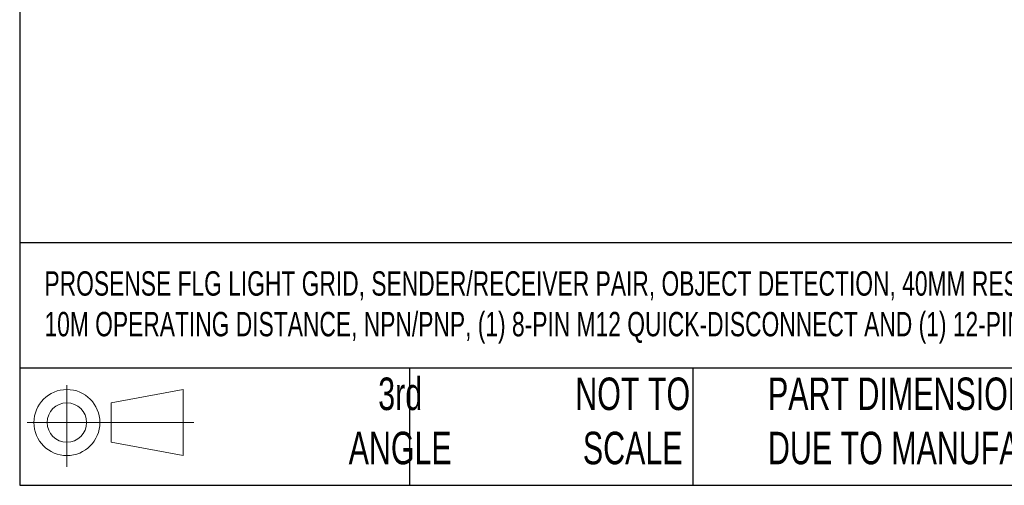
# Model space of a CAD drawing. Header units: millimetres. Extents: x 16 to 683, y 16 to 524.
# Tile 1 of 18: x 16 to 176, y 16 to 92. Entities that reach past the tile are written whole.
import ezdxf

# ---------------------------------------------------------------- set-up
doc = ezdxf.new("R2010")
doc.units = ezdxf.units.MM
doc.header["$LTSCALE"] = 2.5
doc.layers.add('TEXT', color=140, linetype='Continuous', lineweight=25)
doc.styles.add('SLDTEXTSTYLE0', font='TXT', dxfattribs={"width": 0.7})

# ---------------------------------------------------------------- blocks, each defined once
blk = doc.blocks.new('Block11')
at = {"color": 7, "linetype": 'Continuous', "lineweight": 18}
for p, q in [((6.47, 13.28), (6.47, 0)), ((13.7, 10.42), (25.44, 12.58)), ((25.44, 12.58), (25.44, 1.83)), ((13.7, 3.99), (13.7, 10.42)), ((0, 7.2), (27.18, 7.2)), ((13.7, 3.99), (25.44, 1.83))]:
    blk.add_line(p, q, dxfattribs=at)
for radius in [5.38, 3.21]:
    blk.add_circle((6.47, 7.2), radius, dxfattribs=at)
blk = doc.blocks.new('Block12')
at = {"color": 7, "linetype": 'Continuous'}
blk.add_blockref('Block11', (0, 0), dxfattribs=at)

msp = doc.modelspace()

# ---------------------------------------------------------------- linework, layer by layer
at = {"layer": 'TEXT'}
for p, q in [((15.875, 523.875), (15.875, 15.875)), ((682.625, 55.315), (15.875, 55.315)), ((682.625, 34.925), (15.875, 34.925)), ((79.375, 34.925), (79.375, 15.875)), ((125.529, 34.925), (125.529, 15.875)), ((15.875, 15.875), (682.625, 15.875))]:
    msp.add_line(p, q, dxfattribs=at)

# ---------------------------------------------------------------- block references
msp.add_blockref('Block12', (17.095, 18.885), dxfattribs=at)

# ---------------------------------------------------------------- texts
at = {"layer": 'TEXT', "style": 'SLDTEXTSTYLE0'}
for s, insert, char_height, attachment_point in [('PROSENSE FLG LIGHT GRID, SENDER/RECEIVER PAIR, OBJECT DETECTION, 40MM RESOLUTION, 280MM DETECTION HEIGHT, 0.1-^J10M OPERATING DISTANCE, NPN/PNP, (1) 8-PIN M12 QUICK-DISCONNECT AND (1) 12-PIN M12 QUICK-DISCONNECT.', (19.914, 50.706), 3.96875, 1), ('3rd^JANGLE', (77.872, 33.41), 5.2917, 2), ('NOT TO^JSCALE', (115.759, 33.41), 5.29167, 2), ("PART DIMENSIONS MAY DIFFER SLIGHTLY ^JDUE TO MANUFACTURER'S VARIANCES", (137.798, 33.41), 5.29167, 1)]:
    msp.add_mtext(s, dxfattribs=dict(at, insert=insert, char_height=char_height, attachment_point=attachment_point))

doc.saveas('drawing.dxf')
